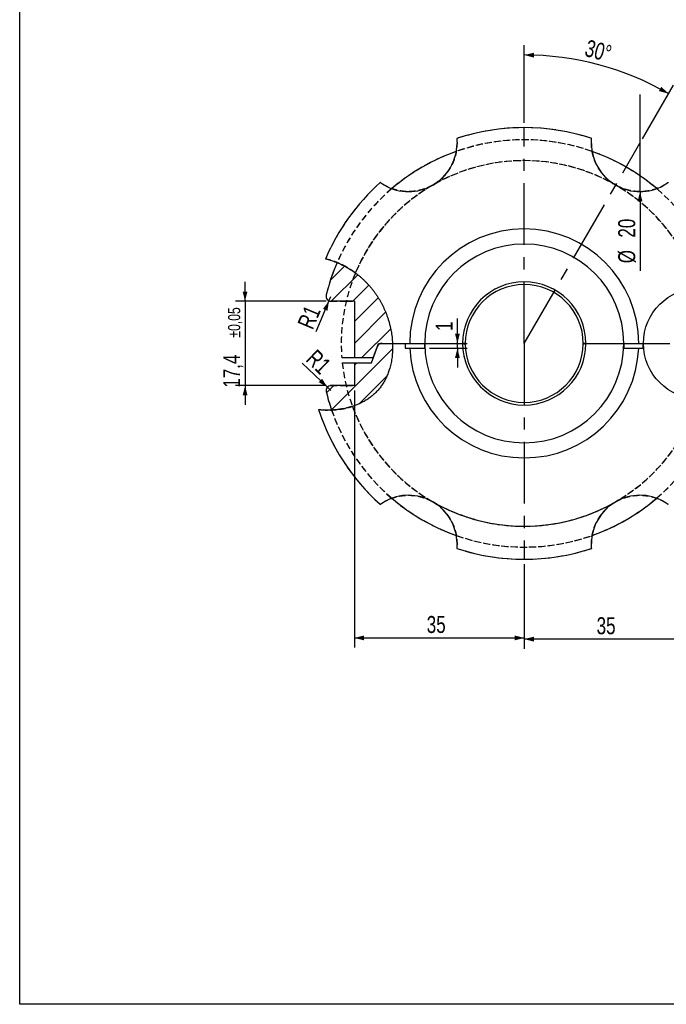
# Model space of a CAD drawing. Header units: millimetres. Extents: x 8 to 586, y 8 to 412.
# Tile 1 of 7: x 8 to 141, y 8 to 211. Entities that reach past the tile are written whole.
import ezdxf

# ---------------------------------------------------------------- set-up
doc = ezdxf.new("R2010")
doc.units = ezdxf.units.MM
doc.linetypes.add('CENTERX2', pattern=[20.32, 12.7, -2.54, 2.54, -2.54])
doc.linetypes.add('HIDDEN', pattern=[1.905, 1.27, -0.635])
for name, color, linetype in [('CENTERLINE', 4, 'CENTERX2'), ('DETAIL', 3, 'Continuous'), ('DIMENSIONS', 2, 'Continuous'), ('HATCH', 3, 'Continuous'), ('HIDDEN', 3, 'HIDDEN')]:
    doc.layers.add(name, color=color, linetype=linetype)
doc.layers.add('OUTLINE', color=7, linetype='Continuous', lineweight=25)
doc.styles.add('SLDTEXTSTYLE1', font='TXT', dxfattribs={"width": 0.75})
doc.dimstyles.new('SLDDIMSTYLE1', dxfattribs={"dimtxt": 3.5, "dimasz": 2, "dimexe": 0, "dimexo": 0.0625, "dimgap": 0.875, "dimtad": 1, "dimrnd": 1e-09, "dimzin": 12, "dimdsep": 46, "dimtxsty": 'SLDTEXTSTYLE1', "dimsah": 1, "dimcen": 0.09, "dimadec": 0, "dimazin": 3, "dimtfac": 1, "dimtofl": 0, "dimtmove": 0, "dimatfit": 3, "dimfxl": 0, "dimfrac": 2, "dimtolj": 1, "dimtzin": 12, "dimarcsym": 0})
doc.dimstyles.new('SLDDIMSTYLE18', dxfattribs={"dimtxt": 3.5, "dimasz": 2, "dimexe": 0, "dimexo": 0.0625, "dimgap": 0.875, "dimtad": 1, "dimrnd": 1e-09, "dimzin": 12, "dimdsep": 46, "dimtxsty": 'SLDTEXTSTYLE1', "dimsah": 1, "dimcen": 0, "dimadec": 0, "dimazin": 3, "dimtfac": 1, "dimtofl": 0, "dimtmove": 0, "dimatfit": 3, "dimfxl": 0, "dimfrac": 2, "dimtolj": 1, "dimtzin": 12, "dimarcsym": 0})
doc.dimstyles.new('SLDDIMSTYLE20', dxfattribs={"dimtxt": 3.5, "dimasz": 2, "dimexe": 0, "dimexo": 0.0625, "dimgap": 0.875, "dimtad": 1, "dimrnd": 1e-09, "dimzin": 12, "dimdsep": 46, "dimtxsty": 'SLDTEXTSTYLE1', "dimsah": 1, "dimcen": 0.09, "dimadec": 0, "dimazin": 3, "dimtfac": 1, "dimtmove": 0, "dimatfit": 0, "dimfxl": 0, "dimfrac": 2, "dimtolj": 1, "dimtzin": 12, "dimarcsym": 0})
doc.dimstyles.new('SLDDIMSTYLE21', dxfattribs={"dimtxt": 3.5, "dimasz": 2, "dimexe": 0, "dimexo": 0.0625, "dimgap": 0.875, "dimtad": 1, "dimrnd": 1e-09, "dimzin": 12, "dimdsep": 46, "dimtxsty": 'SLDTEXTSTYLE1', "dimblk1": 'NONE', "dimsah": 1, "dimcen": 0, "dimadec": 0, "dimazin": 3, "dimtfac": 1, "dimtmove": 0, "dimatfit": 3, "dimldrblk": 'NONE', "dimfxl": 0, "dimfrac": 2, "dimtolj": 1, "dimtzin": 12, "dimarcsym": 0})
doc.dimstyles.new('SLDDIMSTYLE22', dxfattribs={"dimtxt": 3.5, "dimasz": 2, "dimexe": 0, "dimexo": 0.0625, "dimgap": 0.875, "dimtad": 1, "dimrnd": 1e-09, "dimzin": 12, "dimdsep": 46, "dimtxsty": 'SLDTEXTSTYLE1', "dimsah": 1, "dimcen": 0.09, "dimadec": 0, "dimazin": 3, "dimtol": 1, "dimtp": 0.05, "dimtm": 0.05, "dimtfac": 1, "dimtmove": 0, "dimatfit": 0, "dimfxl": 0, "dimfrac": 2, "dimtolj": 1, "dimarcsym": 0})
doc.dimstyles.new('SLDDIMSTYLE6', dxfattribs={"dimtxt": 3.5, "dimasz": 2, "dimexe": 0, "dimexo": 0.0625, "dimgap": 0.875, "dimtad": 1, "dimdec": 4, "dimzin": 12, "dimdsep": 46, "dimtxsty": 'SLDTEXTSTYLE1', "dimsah": 1, "dimcen": 0.09, "dimazin": 3, "dimtfac": 1, "dimtofl": 0, "dimtmove": 0, "dimatfit": 3, "dimfxl": 0, "dimfrac": 2, "dimtolj": 1, "dimtzin": 12, "dimarcsym": 0})

# ---------------------------------------------------------------- blocks, each defined once
blk = doc.blocks.new('_D_37')
at = {"layer": 'DIMENSIONS'}
for p, q in [((111.95, 189.79), (111.95, 205.77)), ((136.3, 186.46), (142.69, 197.53))]:
    blk.add_line(p, q, dxfattribs=at)
blk.add_arc((111.95, 144.29), 59.48, 60, 90, dxfattribs=at)
for points in [[(111.95, 203.77), (113.94, 203.23), (113.96, 204.23)], [(141.69, 195.8), (140.18, 197.21), (139.7, 196.33)]]:
    blk.add_solid(points, dxfattribs=at)
at = {"layer": 'DIMENSIONS', "insert": (125.11, 207.01), "char_height": 3.5, "attachment_point": 1, "rotation": 345, "style": 'SLDTEXTSTYLE1'}
blk.add_mtext('30°', dxfattribs=at)
blk = doc.blocks.new('_D_38')
at = {"layer": 'DIMENSIONS'}
for p, q in [((76.95, 134.59), (76.95, 81.56)), ((111.95, 98.79), (111.95, 81.56)), ((76.95, 83.56), (111.95, 83.56))]:
    blk.add_line(p, q, dxfattribs=at)
for points in [[(76.95, 83.56), (78.95, 83.06), (78.95, 84.06)], [(111.95, 83.56), (109.95, 84.06), (109.95, 83.06)]]:
    blk.add_solid(points, dxfattribs=at)
at = {"layer": 'DIMENSIONS', "insert": (91.86, 88.08), "char_height": 3.5, "attachment_point": 1, "style": 'SLDTEXTSTYLE1'}
blk.add_mtext('35', dxfattribs=at)
blk = doc.blocks.new('_D_39')
at = {"layer": 'DIMENSIONS'}
for p, q in [((146.95, 134.59), (146.95, 81.31)), ((111.95, 98.79), (111.95, 81.31)), ((146.95, 83.31), (111.95, 83.31))]:
    blk.add_line(p, q, dxfattribs=at)
for points in [[(111.95, 83.31), (113.95, 82.81), (113.95, 83.81)], [(146.95, 83.31), (144.95, 83.81), (144.95, 82.81)]]:
    blk.add_solid(points, dxfattribs=at)
at = {"layer": 'DIMENSIONS', "insert": (126.86, 87.82), "char_height": 3.5, "attachment_point": 1, "style": 'SLDTEXTSTYLE1'}
blk.add_mtext('35', dxfattribs=at)
blk = doc.blocks.new('_D_40')
at = {"layer": 'DIMENSIONS'}
for q in [(135.8, 195.6), (135.8, 159.23)]:
    blk.add_line((135.8, 175.6), q, dxfattribs=at)
blk.add_solid([(135.8, 175.6), (135.3, 173.6), (136.3, 173.6)], dxfattribs=at)
at = {"layer": 'DIMENSIONS', "char_height": 3.5, "attachment_point": 1, "rotation": 90, "style": 'SLDTEXTSTYLE1'}
for s, insert in [('20', (131.31, 166.1)), ('%%c', (131.31, 160.82))]:
    blk.add_mtext(s, dxfattribs=dict(at, insert=insert))
blk = doc.blocks.new('_None')
blk = doc.blocks.new('_D_41')
at = {"layer": 'DIMENSIONS'}
for p, q in [((54.43, 152.99), (54.43, 156.99)), ((71.11, 152.99), (52.43, 152.99)), ((54.43, 152.99), (54.43, 135.59)), ((71.11, 135.59), (52.43, 135.59)), ((54.43, 135.59), (54.43, 131.59))]:
    blk.add_line(p, q, dxfattribs=at)
for points in [[(54.43, 152.99), (54.93, 154.99), (53.93, 154.99)], [(54.43, 135.59), (53.93, 133.59), (54.93, 133.59)]]:
    blk.add_solid(points, dxfattribs=at)
at = {"layer": 'DIMENSIONS', "attachment_point": 1, "rotation": 90, "style": 'SLDTEXTSTYLE1'}
for s, insert, char_height in [('±0,05', (50.93, 145.49), 2.5), ('17,4', (49.92, 135.15), 3.5)]:
    blk.add_mtext(s, dxfattribs=dict(at, insert=insert, char_height=char_height))
blk = doc.blocks.new('_D_42')
at = {"layer": 'DIMENSIONS'}
for q in [(69.03, 146.66), (72.11, 153.99)]:
    blk.add_line((71.72, 153.06), q, dxfattribs=at)
blk.add_solid([(71.72, 153.06), (70.49, 151.41), (71.41, 151.03)], dxfattribs=at)
at = {"layer": 'DIMENSIONS', "insert": (65.13, 148.3), "char_height": 3.5, "attachment_point": 1, "rotation": 67.2096, "style": 'SLDTEXTSTYLE1'}
blk.add_mtext('R1', dxfattribs=at)
blk = doc.blocks.new('_D_43')
at = {"layer": 'DIMENSIONS'}
for q in [(66.22, 140.23), (72.11, 134.59)]:
    blk.add_line((71.39, 135.28), q, dxfattribs=at)
blk.add_solid([(71.39, 135.28), (70.29, 137.02), (69.6, 136.3)], dxfattribs=at)
at = {"layer": 'DIMENSIONS', "insert": (69.16, 143.3), "char_height": 3.5, "attachment_point": 1, "rotation": 316.2555, "style": 'SLDTEXTSTYLE1'}
blk.add_mtext('R1', dxfattribs=at)
blk = doc.blocks.new('_D_44')
at = {"layer": 'DIMENSIONS'}
for p, q in [((98.18, 144.29), (98.18, 149.45)), ((92.45, 144.29), (100.18, 144.29)), ((98.18, 143.29), (98.18, 144.29)), ((92.45, 143.29), (100.18, 143.29)), ((98.18, 143.29), (98.18, 139.29))]:
    blk.add_line(p, q, dxfattribs=at)
for points in [[(98.18, 144.29), (98.68, 146.29), (97.68, 146.29)], [(98.18, 143.29), (97.68, 141.29), (98.68, 141.29)]]:
    blk.add_solid(points, dxfattribs=at)
at = {"layer": 'DIMENSIONS', "insert": (93.67, 146.87), "char_height": 3.5, "attachment_point": 1, "rotation": 90, "style": 'SLDTEXTSTYLE1'}
blk.add_mtext('1', dxfattribs=at)

msp = doc.modelspace()

# ---------------------------------------------------------------- hatches: boundary and pattern name
at = {"layer": 'HATCH'}
h = msp.add_hatch(dxfattribs=at)
h.set_pattern_fill('ANSI31', color=256, angle=3e-322, style=0)
edge = h.paths.add_edge_path(flags=0)
edge.add_arc((111.94775, 144.28645), 42, 156.5997265, 166.3149069)
edge.add_arc((72.11172, 153.98645), 1, 166.3149069, 270)
edge.add_line((72.11172, 152.98645), (76.94775, 152.98645))
edge.add_line((76.94775, 152.98645), (76.94775, 141.28645))
edge.add_line((76.94775, 141.28645), (80.85584, 141.28645))
edge.add_line((80.85584, 141.28645), (81.94775, 144.28645))
edge.add_line((81.94775, 144.28645), (84.80916, 144.28645))
edge.add_spline(control_points=[(84.80916, 144.28645), (84.64535, 148.06745), (82.17041, 155.24194), (76.17786, 159.84686), (73.40214, 160.96685)], knot_values=[0.686280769, 0.686280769, 0.686280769, 0.686280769, 0.809314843, 0.910004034, 0.910004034, 0.910004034, 0.910004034], weights=[1, 1, 1, 1, 1], degree=3, periodic=0)
h = msp.add_hatch(dxfattribs=at)
h.set_pattern_fill('ANSI31', color=256, angle=3e-322, style=0)
edge = h.paths.add_edge_path(flags=0)
edge.add_arc((111.94775, 144.28645), 42, 193.6850931, 199.0853859)
edge.add_spline(control_points=[(72.2564, 130.55342), (75.47338, 130.6738), (82.76065, 133.15581), (84.98867, 140.1433), (84.80916, 144.28645)], knot_values=[0.447521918, 0.447521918, 0.447521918, 0.447521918, 0.551462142, 0.686280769, 0.686280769, 0.686280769, 0.686280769], weights=[1, 1, 1, 1, 1], degree=3, periodic=0)
edge.add_line((84.80916, 144.28645), (82.64796, 144.28645))
edge.add_arc((82.64796, 143.28645), 1, 90, 160)
edge.add_line((81.70827, 143.62847), (80.49187, 140.28645))
edge.add_line((80.49187, 140.28645), (76.94775, 140.28645))
edge.add_line((76.94775, 140.28645), (76.94775, 135.58645))
edge.add_line((76.94775, 135.58645), (72.11172, 135.58645))
edge.add_arc((72.11172, 134.58645), 1, 90, 193.6850931)

# ---------------------------------------------------------------- linework, layer by layer
at = {"layer": 'CENTERLINE'}
for q in [(111.94775, 188.78645), (135.79775, 185.59586), (111.94775, 99.78645)]:
    msp.add_line((111.94775, 144.28645), q, dxfattribs=at)
at = {"layer": 'DETAIL'}
msp.add_circle((147.94775, 144.28645), 11.42908, dxfattribs=at)
at = {"layer": 'HIDDEN'}
for p, q in [((72.11172, 152.98645), (75.26533, 152.98645)), ((75.26533, 152.98645), (76.94775, 152.98645)), ((80.84209, 141.28645), (75.37058, 141.28645)), ((75.46639, 140.28645), (80.49187, 140.28645)), ((80.49187, 140.28645), (80.84498, 141.2566)), ((72.11172, 135.58645), (75.26533, 135.58645)), ((75.26533, 135.58645), (76.94775, 135.58645))]:
    msp.add_line(p, q, dxfattribs=at)
for centre, radius, start, end in [((111.94775, 144.28645), 44.5, 71.8030174, 108.1969826), ((111.94775, 144.28645), 42, 13.6850931, 166.3149069), ((111.94775, 144.28645), 42, 70.5325741, 109.4674259), ((111.94775, 144.28645), 37.7, 355.4358285, 184.5641715), ((111.94775, 144.28645), 37.7, 13.3423638, 157.3144024), ((111.94775, 144.28645), 44.5, 131.8030174, 156.9794043), ((111.94775, 144.28645), 37.7, 120, 157.3144024), ((111.94775, 144.28645), 42, 130.5325741, 156.5997265), ((111.94775, 144.28645), 42, 13.6850931, 49.4674259), ((72.11172, 153.98645), 1, 257.0136532, 270), ((111.94775, 144.28645), 37.7, 186.0905918, 353.9094082), ((111.94775, 144.28645), 42, 193.6850931, 346.3149069), ((72.11172, 134.58645), 1, 90, 102.9863468), ((111.94775, 144.28645), 37.7, 200.1334561, 346.6576362), ((111.94775, 144.28645), 42, 310.5325741, 346.3149069), ((111.94775, 144.28645), 44.5, 197.8062939, 228.1969826), ((111.94775, 144.28645), 42, 199.0853859, 229.4674259), ((111.94775, 144.28645), 37.7, 200.1334561, 240), ((111.94775, 144.28645), 37.7, 240, 300), ((111.94775, 144.28645), 42, 250.5325741, 289.4674259), ((111.94775, 144.28645), 44.5, 251.8030174, 288.1969826)]:
    msp.add_arc(centre, radius, start, end, dxfattribs=at)
for points, knots in [([(98.0876, 186.04643), (98.0923, 185.90221), (98.10169, 185.61366), (98.09195, 185.17861), (98.06454, 184.74273), (98.01711, 184.30262), (97.9492, 183.85883), (97.85988, 183.41198), (97.74961, 182.96688), (97.62586, 182.55034), (97.49247, 182.16249), (97.35323, 181.80306), (97.19924, 181.44701), (97.02894, 181.09179), (96.84166, 180.73808), (96.63695, 180.38661), (96.41659, 180.04136), (96.18266, 179.70601), (95.93552, 179.38109), (95.67587, 179.067), (95.40205, 178.76193), (95.11064, 178.46289), (94.80112, 178.1712), (94.47352, 177.88814), (94.13285, 177.61838), (93.789, 177.37002), (93.44434, 177.14113), (93.21338, 177.00417), (93.09775, 176.93561)], [0, 0, 0, 0, 0.042494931, 0.085022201, 0.127547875, 0.170040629, 0.213681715, 0.257362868, 0.301040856, 0.344677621, 0.380659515, 0.416668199, 0.452674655, 0.488653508, 0.525610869, 0.562603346, 0.599592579, 0.636545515, 0.672587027, 0.708667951, 0.744745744, 0.780782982, 0.818267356, 0.855803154, 0.893336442, 0.930817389, 0.965365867, 1, 1, 1, 1]), ([(130.79775, 176.93561), (130.69791, 176.9946), (130.49818, 177.11263), (130.20682, 177.30259), (129.92053, 177.50265), (129.64055, 177.71363), (129.36729, 177.93493), (129.07834, 178.18621), (128.77726, 178.47001), (128.46824, 178.78832), (128.17294, 179.12063), (127.89241, 179.4663), (127.62733, 179.82445), (127.37423, 180.20011), (127.13494, 180.59303), (126.91102, 181.00266), (126.70654, 181.42184), (126.52205, 181.84972), (126.35783, 182.2854), (126.21878, 182.71339), (126.10286, 183.13257), (126.00797, 183.54211), (125.93072, 183.95294), (125.8705, 184.36774), (125.82757, 184.78609), (125.80258, 185.20746), (125.79411, 185.62802), (125.80331, 185.90699), (125.80791, 186.04643)], [0, 0, 0, 0, 0.0298812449, 0.0597763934, 0.0896578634, 0.1200424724, 0.1504413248, 0.1808265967, 0.2196390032, 0.2584791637, 0.297294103, 0.3370501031, 0.3768323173, 0.4165912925, 0.4592191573, 0.5018745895, 0.5445058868, 0.5880404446, 0.6315997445, 0.6751371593, 0.7152342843, 0.755362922, 0.7954937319, 0.8355938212, 0.8766797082, 0.9177952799, 0.9589122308, 1, 1, 1, 1]), ([(93.09775, 176.93561), (92.97551, 176.86703), (92.73077, 176.72975), (92.35319, 176.5438), (91.96926, 176.37278), (91.57969, 176.21868), (91.17462, 176.07761), (90.75413, 175.95181), (90.31876, 175.84269), (89.88101, 175.75342), (89.44255, 175.6839), (89.00502, 175.63405), (88.55684, 175.60292), (88.09892, 175.59224), (87.63222, 175.60312), (87.16696, 175.63563), (86.70415, 175.68979), (86.24474, 175.76542), (85.80456, 175.85899), (85.38358, 175.96819), (84.98147, 176.09078), (84.58705, 176.2293), (84.19771, 176.38455), (83.81394, 176.55654), (83.43653, 176.74559), (83.06808, 176.94853), (82.83108, 177.09599), (82.71263, 177.16969)], [0, 0, 0, 0, 0.036114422, 0.072300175, 0.108512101, 0.14470192, 0.180819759, 0.220020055, 0.259318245, 0.29867494, 0.338041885, 0.377363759, 0.416579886, 0.459208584, 0.50186485, 0.544496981, 0.58803239, 0.631592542, 0.675130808, 0.715228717, 0.755358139, 0.795489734, 0.835590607, 0.876677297, 0.917793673, 0.958911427, 1, 1, 1, 1]), ([(141.18288, 177.16969), (141.06033, 177.09351), (140.81514, 176.9411), (140.43351, 176.73201), (140.04231, 176.53781), (139.63745, 176.35882), (139.21916, 176.19574), (138.78752, 176.04967), (138.34692, 175.92262), (137.92431, 175.82152), (137.52173, 175.74311), (137.14083, 175.68399), (136.75548, 175.63932), (136.36271, 175.60919), (135.96274, 175.59452), (135.556, 175.59608), (135.14683, 175.61429), (134.73945, 175.6492), (134.33449, 175.70077), (133.93265, 175.7686), (133.53155, 175.8532), (133.12686, 175.95604), (132.71949, 176.07825), (132.31055, 176.22043), (131.9066, 176.38057), (131.51944, 176.55425), (131.14889, 176.73831), (130.9148, 176.86984), (130.79775, 176.93561)], [0, 0, 0, 0, 0.042494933, 0.085022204, 0.12754788, 0.170040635, 0.213681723, 0.257362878, 0.301040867, 0.344677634, 0.380659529, 0.416668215, 0.452674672, 0.488653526, 0.525610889, 0.562603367, 0.599592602, 0.636545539, 0.672587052, 0.708667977, 0.744745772, 0.780783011, 0.818267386, 0.855803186, 0.893336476, 0.930817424, 0.965408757, 1, 1, 1, 1]), ([(77.16441, 158.82636), (77.02388, 158.92943), (76.74278, 159.1356), (76.31111, 159.42889), (75.87229, 159.71002), (75.42475, 159.97808), (74.96874, 160.23283), (74.50617, 160.47246), (74.03835, 160.69605), (73.55641, 160.90696), (73.05799, 161.1045), (72.5426, 161.28577), (72.02034, 161.44792), (71.66632, 161.53698), (71.48936, 161.58149)], [0, 0, 0, 0, 0.0819148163, 0.1638558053, 0.2457952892, 0.3277080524, 0.4101877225, 0.4926667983, 0.5740952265, 0.6555228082, 0.7416226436, 0.8277739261, 0.9139146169, 1, 1, 1, 1]), ([(74.31664, 160.56218), (74.4799, 160.48155), (74.80795, 160.31952), (75.29147, 160.05456), (75.77091, 159.77288), (76.24353, 159.47372), (76.70973, 159.15938), (77.01253, 158.9376), (77.16441, 158.82636)], [0, 0, 0, 0, 0.163529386, 0.328596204, 0.495092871, 0.662904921, 0.83092256, 1, 1, 1, 1]), ([(70.12542, 130.61558), (70.30414, 130.60006), (70.66165, 130.569), (71.19776, 130.5458), (71.73305, 130.5393), (72.26859, 130.55094), (72.80388, 130.58022), (73.33527, 130.62702), (73.86072, 130.69075), (74.39172, 130.77289), (74.93083, 130.8751), (75.47697, 130.99942), (76.01821, 131.14198), (76.37375, 131.25387), (76.55147, 131.30981)], [0, 0, 0, 0, 0.081710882, 0.163458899, 0.245209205, 0.32692321, 0.409381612, 0.491840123, 0.572810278, 0.653780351, 0.740315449, 0.826893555, 0.913468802, 1, 1, 1, 1]), ([(76.55147, 131.30981), (76.37645, 131.2547), (76.02551, 131.1442), (75.49052, 131.00288), (74.94878, 130.87884), (74.40072, 130.77449), (73.84778, 130.6877), (73.47649, 130.64614), (73.29062, 130.62534)], [0, 0, 0, 0, 0.164885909, 0.330629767, 0.497127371, 0.664267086, 0.831931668, 1, 1, 1, 1]), ([(82.71263, 111.40321), (82.83518, 111.47939), (83.08037, 111.6318), (83.462, 111.84089), (83.85319, 112.03509), (84.25806, 112.21408), (84.67635, 112.37716), (85.10799, 112.52323), (85.54859, 112.65028), (85.9712, 112.75138), (86.37378, 112.82979), (86.75468, 112.88891), (87.14003, 112.93358), (87.5328, 112.96371), (87.93276, 112.97838), (88.33951, 112.97682), (88.74867, 112.95861), (89.15606, 112.9237), (89.56102, 112.87213), (89.96285, 112.8043), (90.36396, 112.7197), (90.76865, 112.61686), (91.17602, 112.49465), (91.58496, 112.35247), (91.98891, 112.19233), (92.37607, 112.01865), (92.74662, 111.83459), (92.98071, 111.70306), (93.09775, 111.63729)], [0, 0, 0, 0, 0.042494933, 0.085022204, 0.12754788, 0.170040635, 0.213681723, 0.257362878, 0.301040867, 0.344677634, 0.380659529, 0.416668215, 0.452674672, 0.488653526, 0.525610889, 0.562603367, 0.599592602, 0.636545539, 0.672587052, 0.708667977, 0.744745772, 0.780783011, 0.818267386, 0.855803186, 0.893336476, 0.930817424, 0.965408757, 1, 1, 1, 1]), ([(130.79775, 111.63729), (130.92, 111.70587), (131.16474, 111.84315), (131.54232, 112.0291), (131.92625, 112.20012), (132.31582, 112.35422), (132.72089, 112.49529), (133.14138, 112.62109), (133.57675, 112.73021), (134.0145, 112.81948), (134.45296, 112.889), (134.89049, 112.93885), (135.33866, 112.96998), (135.79658, 112.98066), (136.26329, 112.96978), (136.72855, 112.93727), (137.19135, 112.88311), (137.65077, 112.80748), (138.09094, 112.71391), (138.51192, 112.60471), (138.91404, 112.48212), (139.30846, 112.3436), (139.6978, 112.18835), (140.08157, 112.01636), (140.45898, 111.82731), (140.82742, 111.62437), (141.06442, 111.47691), (141.18288, 111.40321)], [0, 0, 0, 0, 0.036114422, 0.072300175, 0.108512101, 0.14470192, 0.180819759, 0.220020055, 0.259318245, 0.29867494, 0.338041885, 0.377363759, 0.416579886, 0.459208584, 0.50186485, 0.544496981, 0.58803239, 0.631592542, 0.675130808, 0.715228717, 0.755358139, 0.795489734, 0.835590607, 0.876677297, 0.917793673, 0.958911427, 1, 1, 1, 1]), ([(93.09775, 111.63729), (93.1726, 111.59332), (93.32231, 111.50538), (93.54263, 111.36598), (93.75965, 111.22119), (93.9737, 111.07), (94.18431, 110.91284), (94.39149, 110.74956), (94.59413, 110.581), (94.80993, 110.39166), (95.03669, 110.18037), (95.27267, 109.94536), (95.50019, 109.70316), (95.72032, 109.45266), (95.93219, 109.19467), (96.13586, 108.92903), (96.32984, 108.65768), (96.51808, 108.37493), (96.69932, 108.08136), (96.87303, 107.77656), (97.03528, 107.46715), (97.18682, 107.15193), (97.32715, 106.8318), (97.45632, 106.50663), (97.57357, 106.17847), (97.68672, 105.82331), (97.79234, 105.44155), (97.88722, 105.0325), (97.9646, 104.6213), (98.0249, 104.20599), (98.06785, 103.78797), (98.0929, 103.36705), (98.10144, 102.94613), (98.09221, 102.66636), (98.0876, 102.52647)], [0, 0, 0, 0, 0.022367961, 0.044735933, 0.067197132, 0.089658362, 0.112403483, 0.135148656, 0.157988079, 0.18082757, 0.209854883, 0.238882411, 0.268089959, 0.29729775, 0.327038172, 0.356778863, 0.386687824, 0.416597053, 0.448487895, 0.48037906, 0.512446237, 0.54451371, 0.577092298, 0.609671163, 0.642408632, 0.675146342, 0.715133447, 0.755120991, 0.795359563, 0.835598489, 0.876580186, 0.917562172, 0.958780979, 1, 1, 1, 1]), ([(125.80791, 102.52647), (125.80322, 102.6703), (125.79383, 102.95797), (125.80344, 103.39251), (125.83082, 103.82877), (125.87828, 104.2693), (125.94603, 104.71248), (126.03508, 105.15872), (126.14538, 105.6043), (126.26936, 106.02162), (126.40265, 106.40936), (126.54165, 106.76841), (126.69573, 107.12479), (126.86617, 107.4803), (127.05311, 107.83351), (127.2574, 108.18453), (127.47795, 108.53018), (127.7122, 108.86598), (127.9589, 109.19046), (128.21798, 109.50412), (128.49211, 109.80962), (128.78391, 110.10903), (129.09266, 110.40018), (129.41941, 110.68283), (129.76059, 110.95308), (130.10577, 111.20236), (130.45117, 111.43177), (130.68213, 111.56873), (130.79775, 111.63729)], [0, 0, 0, 0, 0.042380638, 0.084761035, 0.127400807, 0.170040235, 0.21353907, 0.257037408, 0.300857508, 0.344676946, 0.380563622, 0.416449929, 0.452551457, 0.48865254, 0.525484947, 0.562316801, 0.599430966, 0.636544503, 0.672446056, 0.708347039, 0.744564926, 0.780782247, 0.818084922, 0.855387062, 0.893102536, 0.930817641, 0.965365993, 1, 1, 1, 1])]:
    msp.add_open_spline(points, degree=3, knots=knots, dxfattribs=at)
at = {"layer": 'OUTLINE'}
for p, q in [((8, 8), (8, 412)), ((76.94775, 152.98645), (72.11172, 152.98645)), ((76.94775, 152.98645), (76.94775, 141.28645)), ((80.85584, 141.28645), (81.94775, 144.28645)), ((81.94775, 144.28645), (84.80916, 144.28645)), ((82.64796, 144.28645), (84.80916, 144.28645)), ((84.80916, 144.28645), (88.34775, 144.28645)), ((84.80916, 144.28645), (87.44775, 144.28645)), ((87.44775, 144.28645), (87.44775, 143.28645)), ((88.34775, 144.28645), (91.44775, 144.28645)), ((91.44775, 144.28645), (99.24775, 144.28645)), ((99.59944, 144.28645), (99.24775, 144.28645)), ((99.53667, 144.28645), (99.24775, 144.28645)), ((99.53677, 144.23645), (99.59954, 144.23645)), ((99.79775, 144.28645), (99.59944, 144.28645)), ((124.29607, 144.28645), (124.09775, 144.28645)), ((124.29597, 144.23645), (124.35874, 144.23645)), ((124.64775, 144.28645), (124.29607, 144.28645)), ((124.64775, 144.28645), (124.35884, 144.28645)), ((124.64775, 144.28645), (132.44775, 144.28645)), ((132.44775, 144.28645), (135.54775, 144.28645)), ((135.54775, 144.28645), (141.94775, 144.28645)), ((136.44775, 143.28645), (136.44775, 144.28645)), ((136.44775, 144.28645), (141.24755, 144.28645)), ((80.49187, 140.28645), (81.70827, 143.62847)), ((87.44775, 143.28645), (88.36895, 143.28645)), ((88.36895, 143.28645), (91.44775, 143.28645)), ((132.44775, 143.28645), (135.52656, 143.28645)), ((135.52656, 143.28645), (136.44775, 143.28645)), ((76.94775, 141.28645), (74.36731, 141.28645)), ((74.46056, 140.28645), (76.94775, 140.28645)), ((80.85584, 141.28645), (76.94775, 141.28645)), ((76.94775, 140.28645), (76.94775, 135.58645)), ((76.94775, 140.28645), (80.49187, 140.28645)), ((76.94775, 135.58645), (72.11172, 135.58645)), ((586, 8), (8, 8))]:
    msp.add_line(p, q, dxfattribs=at)
for centre, radius, start, end in [((111.94775, 144.28645), 44.5, 71.8030174, 108.1969826), ((88.09775, 185.59586), 10, 240.4197628, 359.5802372), ((135.79775, 185.59586), 10, 180.4197628, 299.5802372), ((111.94775, 144.28645), 42, 109.4674259, 130.5325741), ((111.94775, 144.28645), 42, 49.4674259, 70.5325741), ((111.94775, 144.28645), 44.5, 131.8030174, 156.9794043), ((111.94775, 144.28645), 23.6, 0, 180), ((111.94775, 144.28645), 20.5, 0, 180), ((111.94775, 144.28645), 42, 156.5997265, 166.3149069), ((111.94775, 144.28645), 12.7, 0, 180), ((111.94775, 144.28645), 12.15, 90, 180), ((111.94775, 144.28645), 12.15, 0, 90), ((72.11172, 153.98645), 1, 166.3149069, 270), ((82.64796, 143.28645), 1, 90, 160), ((111.94775, 144.28645), 20.5, 180, 0), ((111.94775, 144.28645), 12.7, 180, 0), ((111.94775, 144.28645), 12.41108, 180, 180.2308257), ((111.94775, 144.28645), 12.15, 180.2358557, 359.7643123), ((111.94775, 144.28645), 12.41108, 359.7691743, 0), ((111.94775, 144.28645), 23.6, 182.4285144, 357.5714856), ((72.11172, 134.58645), 1, 90, 193.6850931), ((111.94775, 144.28645), 42, 193.6850931, 199.0853859), ((111.94775, 144.28645), 44.5, 197.8062939, 228.1969826), ((88.09775, 102.97704), 10, 0.4197628, 119.5802372), ((111.94775, 144.28645), 42, 229.4674259, 250.5325741), ((135.79775, 102.97704), 10, 60.4197628, 179.5802372), ((111.94775, 144.28645), 42, 289.4674259, 310.5325741), ((111.94775, 144.28645), 44.5, 251.8030174, 288.1969826)]:
    msp.add_arc(centre, radius, start, end, dxfattribs=at)
for points, knots in [([(98.05108, 186.56094), (98.05114, 186.56029), (98.05127, 186.55899), (98.05229, 186.54842), (98.05391, 186.53132), (98.05615, 186.50727), (98.05889, 186.4769), (98.06206, 186.44039), (98.06562, 186.39737), (98.06944, 186.3485), (98.07338, 186.29447), (98.07734, 186.2355), (98.08126, 186.17123), (98.085, 186.10237), (98.08843, 186.02973), (98.09146, 185.95351), (98.09401, 185.87366), (98.09632, 185.77558), (98.09795, 185.65829), (98.09764, 185.56806), (98.09749, 185.5226)], [0, 0, 0, 0, 0.050555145, 0.101463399, 0.153483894, 0.205887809, 0.256471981, 0.30740523, 0.359431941, 0.411833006, 0.46279468, 0.514100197, 0.566474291, 0.619210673, 0.671355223, 0.72384373, 0.777392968, 0.831298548, 0.914997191, 1, 1, 1, 1]), ([(125.79802, 185.5226), (125.79791, 185.54337), (125.79763, 185.59515), (125.79796, 185.67787), (125.79914, 185.77061), (125.80117, 185.86267), (125.80393, 185.95062), (125.80723, 186.03343), (125.81094, 186.11112), (125.81506, 186.18539), (125.81932, 186.25326), (125.82353, 186.31418), (125.8276, 186.36841), (125.83151, 186.41723), (125.83504, 186.45891), (125.83809, 186.49328), (125.8406, 186.52069), (125.84255, 186.54139), (125.84409, 186.55738), (125.84431, 186.55964), (125.84443, 186.56094)], [0, 0, 0, 0, 0.0388574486, 0.0968628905, 0.1552941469, 0.2151038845, 0.2754057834, 0.3310000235, 0.3870091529, 0.4443574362, 0.5021813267, 0.5551848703, 0.6085757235, 0.6632044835, 0.7182675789, 0.7696137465, 0.8213255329, 0.8741967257, 0.927470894, 1, 1, 1, 1]), ([(83.16134, 176.89921), (83.14329, 176.9095), (83.09821, 176.9352), (83.02674, 176.97684), (82.9469, 177.0243), (82.8683, 177.07204), (82.79342, 177.11845), (82.72347, 177.16265), (82.65795, 177.20477), (82.59579, 177.24541), (82.53907, 177.28308), (82.48851, 177.31713), (82.44352, 177.3478), (82.40327, 177.37555), (82.36889, 177.39948), (82.34072, 177.41926), (82.3182, 177.43517), (82.3013, 177.44717), (82.28822, 177.45649), (82.28638, 177.45781), (82.28531, 177.45857)], [0, 0, 0, 0, 0.038857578, 0.097076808, 0.155294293, 0.215351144, 0.275405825, 0.331208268, 0.387009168, 0.444595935, 0.502181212, 0.555378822, 0.608575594, 0.663421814, 0.718267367, 0.769796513, 0.82132533, 0.874398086, 0.927470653, 1, 1, 1, 1]), ([(141.6102, 177.45857), (141.60966, 177.45819), (141.60859, 177.45742), (141.59994, 177.45125), (141.58593, 177.44128), (141.5662, 177.42731), (141.54128, 177.40976), (141.51122, 177.38874), (141.47576, 177.36416), (141.4353, 177.33639), (141.39051, 177.30598), (141.34138, 177.27303), (141.28772, 177.23753), (141.2299, 177.19982), (141.16876, 177.16057), (141.10419, 177.11979), (141.03638, 177.0777), (140.9526, 177.02666), (140.85192, 176.96666), (140.77362, 176.92181), (140.73417, 176.89921)], [0, 0, 0, 0, 0.0507316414, 0.1014633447, 0.1536753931, 0.2058876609, 0.25664617, 0.3074050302, 0.3596185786, 0.4118327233, 0.4629659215, 0.5140998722, 0.5666545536, 0.619210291, 0.671526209, 0.7238433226, 0.7775700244, 0.8312981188, 0.9149969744, 1, 1, 1, 1]), ([(71.97889, 161.45444), (71.95176, 161.46201), (71.89732, 161.4772), (71.81534, 161.49933), (71.7334, 161.5209), (71.65327, 161.54141), (71.5759, 161.56066), (71.50141, 161.5787), (71.42931, 161.59569), (71.36123, 161.6113), (71.29792, 161.62543), (71.23945, 161.63817), (71.18559, 161.64963), (71.13786, 161.65956), (71.09669, 161.66796), (71.062, 161.67492), (71.03352, 161.68055), (71.01067, 161.68501), (70.9947, 161.6881), (70.9926, 161.68851), (70.99154, 161.68871)], [0, 0, 0, 0, 0.053416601, 0.10720668, 0.162170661, 0.217538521, 0.270954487, 0.324739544, 0.379689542, 0.435042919, 0.488535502, 0.542404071, 0.597468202, 0.652950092, 0.705850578, 0.759129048, 0.81361215, 0.868516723, 0.93388693, 1, 1, 1, 1]), ([(71.97889, 161.45444), (72.14091, 161.40688), (72.4669, 161.31121), (72.95131, 161.14317), (73.43519, 160.95685), (73.91731, 160.75094), (74.39417, 160.52782), (74.86511, 160.28819), (75.32952, 160.03294), (75.78951, 159.76111), (76.2656, 159.45974), (76.75583, 159.12683), (77.25795, 158.76048), (77.75045, 158.3753), (78.23229, 157.97199), (78.70243, 157.55125), (79.15109, 157.12216), (79.5782, 156.68643), (79.98377, 156.24565), (80.37535, 155.79182), (80.7521, 155.32552), (81.11313, 154.84725), (81.45809, 154.35774), (81.78687, 153.85777), (82.09938, 153.34803), (82.39551, 152.82924), (82.6735, 152.30524), (82.93359, 151.7769), (83.17604, 151.24505), (83.40231, 150.70717), (83.62483, 150.13154), (83.83996, 149.51772), (84.04371, 148.86553), (84.22438, 148.20904), (84.38183, 147.54933), (84.51506, 146.89142), (84.62456, 146.23646), (84.71008, 145.58551), (84.77428, 144.93574), (84.79756, 144.50244), (84.80916, 144.28645)], [0, 0, 0, 0, 0.0221990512, 0.04466435, 0.0673889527, 0.0903638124, 0.1135780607, 0.1365987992, 0.1598254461, 0.183243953, 0.2068394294, 0.2338982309, 0.2611425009, 0.2885479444, 0.3160899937, 0.3437440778, 0.3714858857, 0.3977015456, 0.4239547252, 0.4502269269, 0.4765006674, 0.5027606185, 0.529001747, 0.5552236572, 0.5814247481, 0.6076022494, 0.6337523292, 0.6594041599, 0.6850195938, 0.7105926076, 0.7361165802, 0.7661513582, 0.796095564, 0.8259362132, 0.8556599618, 0.8852533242, 0.914178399, 0.9429523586, 0.9715632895, 1, 1, 1, 1]), ([(84.80916, 144.28645), (84.81615, 144.07612), (84.83009, 143.65686), (84.82267, 143.02971), (84.7942, 142.40764), (84.74254, 141.79155), (84.66852, 141.186), (84.57234, 140.59187), (84.45438, 140.00995), (84.31392, 139.43755), (84.15992, 138.90697), (83.99661, 138.41742), (83.82797, 137.96765), (83.64347, 137.52681), (83.44301, 137.09542), (83.22653, 136.67402), (82.99393, 136.26314), (82.75204, 135.8744), (82.50236, 135.50729), (82.24631, 135.16116), (81.97648, 134.8256), (81.69281, 134.50101), (81.39524, 134.18783), (81.08371, 133.88644), (80.75817, 133.59733), (80.41883, 133.32086), (80.06636, 133.057), (79.70141, 132.80584), (79.32463, 132.56744), (78.91337, 132.32832), (78.46617, 132.09153), (77.98198, 131.86035), (77.48536, 131.64736), (76.96477, 131.44783), (76.42051, 131.26356), (75.85311, 131.09642), (75.27655, 130.95082), (74.69216, 130.82693), (74.10128, 130.72489), (73.51663, 130.64639), (72.93974, 130.59015), (72.37195, 130.55476), (71.80303, 130.53972), (71.23398, 130.54331), (70.85528, 130.56286), (70.66602, 130.57264)], [0, 0, 0, 0, 0.027911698, 0.055636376, 0.083166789, 0.110497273, 0.137623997, 0.164066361, 0.190311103, 0.216361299, 0.242222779, 0.26357052, 0.284800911, 0.305922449, 0.326945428, 0.347882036, 0.368746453, 0.38955493, 0.408596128, 0.427621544, 0.446648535, 0.465696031, 0.484784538, 0.503936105, 0.52317422, 0.542518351, 0.561978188, 0.581560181, 0.601268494, 0.621105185, 0.644648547, 0.668367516, 0.692256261, 0.716306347, 0.742300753, 0.76845318, 0.79474581, 0.821159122, 0.847672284, 0.874263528, 0.899386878, 0.924540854, 0.949706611, 0.974865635, 1, 1, 1, 1]), ([(91.44775, 143.28645), (91.44775, 143.44999), (91.44775, 143.78318), (91.44775, 144.11666), (91.44775, 144.28645)], [0, 0, 0, 0, 0.490855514, 1, 1, 1, 1]), ([(99.59954, 144.23645), (99.61985, 144.23645), (99.66578, 144.23645), (99.72059, 144.23645), (99.76454, 144.23645), (99.78972, 144.23645), (99.80037, 144.23645), (99.79752, 144.23645), (99.79736, 144.23645)], [0, 0, 0, 0, 0.163130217, 0.368797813, 0.575200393, 0.781602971, 0.987270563, 1, 1, 1, 1]), ([(124.09825, 144.23645), (124.0981, 144.23645), (124.09534, 144.23645), (124.10591, 144.23645), (124.13082, 144.23645), (124.1732, 144.23645), (124.22739, 144.23645), (124.27311, 144.23645), (124.29597, 144.23645)], [0, 0, 0, 0, 0.012166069, 0.218566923, 0.424967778, 0.630633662, 0.815316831, 1, 1, 1, 1]), ([(132.44775, 144.28645), (132.44775, 144.11666), (132.44775, 143.78318), (132.44775, 143.44999), (132.44775, 143.28645)], [0, 0, 0, 0, 0.509144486, 1, 1, 1, 1]), ([(69.57949, 130.67835), (69.58069, 130.67819), (69.58308, 130.67787), (69.60176, 130.67539), (69.63093, 130.67158), (69.67156, 130.66635), (69.72215, 130.66), (69.78287, 130.65261), (69.85348, 130.64432), (69.9331, 130.63537), (70.02237, 130.62582), (70.12111, 130.61589), (70.22852, 130.60581), (70.35506, 130.59484), (70.50134, 130.58337), (70.61113, 130.57622), (70.66602, 130.57264)], [0, 0, 0, 0, 0.0637421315, 0.1277012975, 0.1914549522, 0.2550644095, 0.3188709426, 0.3825037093, 0.4488397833, 0.5153640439, 0.5817229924, 0.6540840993, 0.7266524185, 0.7990288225, 0.8995146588, 1, 1, 1, 1]), ([(82.28531, 111.11433), (82.28585, 111.11471), (82.28692, 111.11548), (82.29557, 111.12165), (82.30958, 111.13162), (82.3293, 111.14559), (82.35423, 111.16314), (82.38429, 111.18416), (82.41975, 111.20874), (82.4602, 111.23651), (82.505, 111.26692), (82.55413, 111.29987), (82.60779, 111.33537), (82.66561, 111.37308), (82.72675, 111.41233), (82.79132, 111.45311), (82.85913, 111.4952), (82.94291, 111.54624), (83.04359, 111.60624), (83.12189, 111.65109), (83.16134, 111.67369)], [0, 0, 0, 0, 0.050731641, 0.101463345, 0.153675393, 0.205887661, 0.25664617, 0.30740503, 0.359618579, 0.411832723, 0.462965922, 0.514099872, 0.566654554, 0.619210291, 0.671526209, 0.723843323, 0.777570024, 0.831298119, 0.914996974, 1, 1, 1, 1]), ([(140.73417, 111.67369), (140.75222, 111.6634), (140.7972, 111.63776), (140.86867, 111.59612), (140.9484, 111.54872), (141.02711, 111.50093), (141.1019, 111.45457), (141.17196, 111.4103), (141.23739, 111.36824), (141.29965, 111.32754), (141.3563, 111.28992), (141.40695, 111.25581), (141.45188, 111.22518), (141.4922, 111.19738), (141.52653, 111.17347), (141.55477, 111.15366), (141.57726, 111.13777), (141.59421, 111.12574), (141.60728, 111.11641), (141.60913, 111.11509), (141.6102, 111.11433)], [0, 0, 0, 0, 0.038857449, 0.096862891, 0.155294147, 0.215103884, 0.275405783, 0.331000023, 0.387009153, 0.444357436, 0.502181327, 0.55518487, 0.608575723, 0.663204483, 0.718267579, 0.769613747, 0.821325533, 0.874196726, 0.927470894, 1, 1, 1, 1]), ([(98.09749, 103.0503), (98.0976, 103.02953), (98.09788, 102.97775), (98.09755, 102.89503), (98.09637, 102.80229), (98.09433, 102.71023), (98.09158, 102.62228), (98.08828, 102.53947), (98.08457, 102.46178), (98.08045, 102.38751), (98.07619, 102.31964), (98.07198, 102.25872), (98.06791, 102.20449), (98.064, 102.15567), (98.06047, 102.11399), (98.05742, 102.07962), (98.05491, 102.05221), (98.05296, 102.03151), (98.05142, 102.01552), (98.0512, 102.01326), (98.05108, 102.01196)], [0, 0, 0, 0, 0.038857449, 0.096862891, 0.155294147, 0.215103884, 0.275405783, 0.331000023, 0.387009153, 0.444357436, 0.502181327, 0.55518487, 0.608575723, 0.663204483, 0.718267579, 0.769613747, 0.821325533, 0.874196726, 0.927470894, 1, 1, 1, 1]), ([(125.84443, 102.01196), (125.84437, 102.01261), (125.84424, 102.01391), (125.84322, 102.02448), (125.8416, 102.04158), (125.83936, 102.06563), (125.83662, 102.096), (125.83345, 102.13251), (125.82989, 102.17553), (125.82607, 102.2244), (125.82213, 102.27843), (125.81817, 102.3374), (125.81425, 102.40167), (125.81051, 102.47053), (125.80708, 102.54317), (125.80405, 102.61939), (125.8015, 102.69924), (125.79919, 102.79732), (125.79756, 102.91461), (125.79787, 103.00484), (125.79802, 103.0503)], [0, 0, 0, 0, 0.050555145, 0.101463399, 0.153483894, 0.205887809, 0.256471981, 0.30740523, 0.359431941, 0.411833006, 0.46279468, 0.514100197, 0.566474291, 0.619210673, 0.671355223, 0.72384373, 0.777392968, 0.831298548, 0.914997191, 1, 1, 1, 1])]:
    msp.add_open_spline(points, degree=3, knots=knots, dxfattribs=at)

# ---------------------------------------------------------------- dimensions: what is measured, and where the dimension line sits
at = {"layer": 'DIMENSIONS'}
dim = msp.add_angular_dim_2l(base=(127.34232, 201.73973), line1=((135.79775, 185.59586), (111.94775, 144.28645)), line2=((111.94775, 188.78645), (111.94775, 144.28645)), dimstyle='SLDDIMSTYLE6', dxfattribs=at)
dim.commit()
dim.dimension.update_dxf_attribs({"geometry": '_D_37', "text_midpoint": (127.34232, 201.73973), "dimtype": 162})
dim = msp.add_diameter_dim_2p(p1=(135.79775, 195.59586), p2=(135.79775, 175.59586), dimstyle='SLDDIMSTYLE21', dxfattribs=at)
dim.commit()
dim.dimension.update_dxf_attribs({"geometry": '_D_40', "text_midpoint": (135.79776, 165.85114), "dimtype": 163})
for base, p1, p2, dimstyle, picture, middle in [((54.43109, 135.58645), (72.11172, 152.98645), (72.11172, 135.58645), 'SLDDIMSTYLE22', '_D_41', (54.43109, 144.28645)), ((98.18045, 144.28645), (91.44775, 143.28645), (91.44775, 144.28645), 'SLDDIMSTYLE20', '_D_44', (98.18045, 148.16167))]:
    dim = msp.add_linear_dim(base=base, p1=p1, p2=p2, angle=90, dimstyle=dimstyle, dxfattribs=at)
    dim.commit()
    dim.dimension.update_dxf_attribs({"geometry": picture, "text_midpoint": middle, "dimtype": 160})
for center, mpoint, picture, middle in [((72.11172, 153.98645), (71.72435, 153.06452), '_D_42', (69.86384, 148.63646)), ((72.11172, 134.58645), (71.38929, 135.27789), '_D_43', (67.77406, 138.73807))]:
    dim = msp.add_radius_dim(center=center, mpoint=mpoint, dimstyle='SLDDIMSTYLE18', dxfattribs=at)
    dim.commit()
    dim.dimension.update_dxf_attribs({"geometry": picture, "text_midpoint": middle, "dimtype": 164})
for base, p1, picture, middle in [((111.94775, 83.56455), (76.94775, 135.58645), '_D_38', (94.44775, 83.56455)), ((111.94775, 83.31311), (146.94775, 135.58645), '_D_39', (129.44775, 83.31311))]:
    dim = msp.add_linear_dim(base=base, p1=p1, p2=(111.94775, 99.78645), dimstyle='SLDDIMSTYLE1', dxfattribs=at)
    dim.commit()
    dim.dimension.update_dxf_attribs({"geometry": picture, "text_midpoint": middle, "dimtype": 160})

doc.saveas('drawing.dxf')
